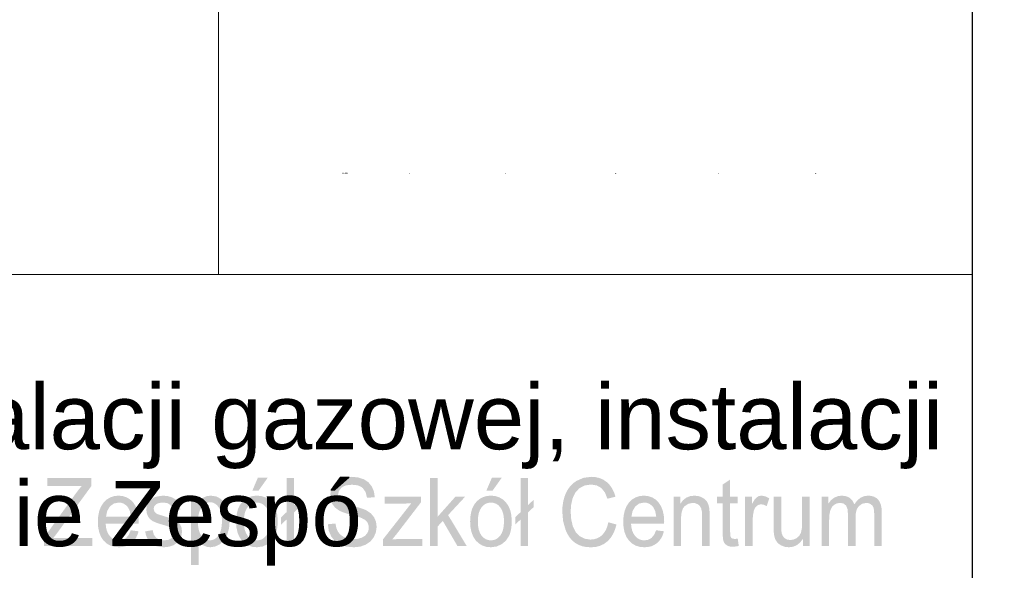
# Model space of a CAD drawing. Header units: millimetres. Extents: x -2603 to 1446, y -6775 to 6616.
# Tile 47 of 75: x 156 to 422, y -6453 to -6304. Entities that reach past the tile are written whole.
import ezdxf

# ---------------------------------------------------------------- set-up
doc = ezdxf.new("R2010")
doc.units = ezdxf.units.MM
doc.layers.get('0').update_dxf_attribs({"color": 252})
doc.layers.add('TABELKA', color=252, linetype='Continuous')

msp = doc.modelspace()

# ---------------------------------------------------------------- hatches: boundary and pattern name
h = msp.add_hatch(color=7)
h.paths.add_polyline_path([(242.95, -6345.25), (242.95, -6345.52), (242.95, -6345.39)])
h.paths.add_polyline_path([(242.95, -6345.52), (242.95, -6345.25)])
h = msp.add_hatch(color=7)
h.paths.add_polyline_path([(252.04, -6345.25), (252.04, -6345.52), (252.31, -6345.52), (252.08, -6345.52), (252.04, -6345.39)])
h.paths.add_polyline_path([(252.04, -6345.52), (252.04, -6345.25)])
h = msp.add_hatch(color=7)
h.paths.add_polyline_path([(261.13, -6345.25), (261.13, -6345.52), (261.4, -6345.52)])
h.paths.add_polyline_path([(261.13, -6345.25), (261.13, -6345.52)])
h = msp.add_hatch(color=7)
h.dxf.hatch_style = 2
h.paths.add_polyline_path([(268.93, -6345.25), (268.93, -6345.52), (268.93, -6345.25), (268.93, -6345.52), (268.93, -6345.25), (269.06, -6345.25), (269.19, -6345.25), (268.93, -6345.25), (268.93, -6345.52)])
h = msp.add_hatch(color=7)
h.paths.add_polyline_path([(287.11, -6345.25), (287.11, -6345.52), (287.38, -6345.52)])
h.paths.add_polyline_path([(287.11, -6345.25), (287.11, -6345.52)])
msp.add_hatch(color=7).paths.add_polyline_path([(294.9, -6345.25), (294.9, -6345.39), (294.9, -6345.52), (294.9, -6345.39)])
h = msp.add_hatch(color=7)
h.paths.add_polyline_path([(316.98, -6345.25), (316.98, -6345.52), (317.25, -6345.52)])
h.paths.add_polyline_path([(316.98, -6345.25), (316.98, -6345.52)])
h = msp.add_hatch(color=7)
h.dxf.hatch_style = 2
h.paths.add_polyline_path([(324.77, -6345.25), (324.77, -6345.52), (324.77, -6345.25), (324.77, -6345.52), (324.77, -6345.25), (324.9, -6345.25), (325.04, -6345.25), (324.77, -6345.25), (324.77, -6345.52)])
h = msp.add_hatch(color=7)
h.paths.add_polyline_path([(344.68, -6345.25), (344.68, -6345.52), (344.95, -6345.52)])
h.paths.add_polyline_path([(344.68, -6345.25), (344.68, -6345.52)])
h = msp.add_hatch(color=7)
h.paths.add_polyline_path([(352.47, -6345.25), (352.47, -6345.52), (352.74, -6345.52), (352.51, -6345.52), (352.47, -6345.39)])
h.paths.add_polyline_path([(352.47, -6345.52), (352.47, -6345.25)])
h = msp.add_hatch(color=7)
h.dxf.hatch_style = 2
h.paths.add_polyline_path([(361.56, -6345.25), (361.56, -6345.52), (361.56, -6345.25), (361.56, -6345.52), (361.56, -6345.25), (361.7, -6345.25), (361.83, -6345.25), (361.56, -6345.25), (361.56, -6345.52)])
h = msp.add_hatch(color=7)
h.paths.add_polyline_path([(371.09, -6345.25), (371.09, -6345.52), (371.36, -6345.52)])
h.paths.add_polyline_path([(371.09, -6345.25), (371.09, -6345.52)])
h = msp.add_hatch(color=7)
h.dxf.hatch_style = 2
h.paths.add_polyline_path([(162.38, -6446.11), (162.38, -6443.85), (170.87, -6432.05), (171.75, -6430.87), (172.59, -6429.86), (163.34, -6429.86), (163.34, -6427.69), (175.21, -6427.69), (175.21, -6429.86), (165.9, -6442.64), (164.9, -6443.93), (175.48, -6443.93), (175.48, -6446.11)])
h = msp.add_hatch(color=7)
h.paths.add_polyline_path([(214.36, -6439.44), (214.48, -6437.7), (214.83, -6436.21), (215.4, -6434.96), (216.22, -6433.94), (217.03, -6433.3), (217.93, -6432.83), (218.92, -6432.55), (219.99, -6432.46), (221.18, -6432.57), (222.24, -6432.91), (223.2, -6433.48), (224.04, -6434.27), (224.73, -6435.25), (225.22, -6436.41), (225.52, -6437.74), (225.62, -6439.25), (225.57, -6440.47), (225.44, -6441.55), (225.22, -6442.5), (224.92, -6443.3), (224.07, -6444.61), (222.89, -6445.59), (221.5, -6446.21), (219.99, -6446.41), (218.79, -6446.3), (217.71, -6445.96), (216.75, -6445.4), (215.92, -6444.61), (215.24, -6443.62), (214.75, -6442.42), (214.46, -6441.03)])
h.paths.add_polyline_path([(216.45, -6439.44), (216.52, -6440.64), (216.71, -6441.68), (217.02, -6442.56), (217.46, -6443.28), (218, -6443.84), (218.6, -6444.23), (219.26, -6444.47), (219.99, -6444.55), (220.72, -6444.47), (221.38, -6444.23), (221.98, -6443.83), (222.52, -6443.27), (222.96, -6442.54), (223.27, -6441.65), (223.46, -6440.59), (223.53, -6439.36), (223.46, -6438.2), (223.27, -6437.19), (222.95, -6436.32), (222.51, -6435.61), (221.97, -6435.05), (221.37, -6434.65), (220.71, -6434.41), (219.99, -6434.33), (219.26, -6434.41), (218.6, -6434.65), (218, -6435.05), (217.46, -6435.6), (217.02, -6436.32), (216.71, -6437.2), (216.52, -6438.24)])
h.paths.add_polyline_path([(218.76, -6431.1), (220.26, -6427.59), (222.93, -6427.59), (220.44, -6431.1)])
h = msp.add_hatch(color=7)
h.dxf.hatch_style = 2
h.paths.add_polyline_path([(228.02, -6438.9), (226.55, -6440.28), (226.55, -6438.29), (228.02, -6436.91), (228.02, -6427.69), (230.05, -6427.69), (230.05, -6435), (231.58, -6433.55), (231.58, -6435.53), (230.05, -6436.97), (230.05, -6446.11), (228.02, -6446.11)])
h = msp.add_hatch(color=7)
h.dxf.hatch_style = 2
h.paths.add_polyline_path([(239.18, -6440.19), (241.25, -6439.99), (241.5, -6441.25), (241.94, -6442.26), (242.62, -6443.06), (243.61, -6443.69), (244.81, -6444.1), (246.15, -6444.24), (247.33, -6444.13), (248.36, -6443.82), (249.2, -6443.33), (249.8, -6442.69), (250.15, -6441.93), (250.27, -6441.11), (250.15, -6440.3), (249.81, -6439.6), (249.21, -6439), (248.32, -6438.51), (247.89, -6438.34), (247.25, -6438.14), (246.41, -6437.89), (245.37, -6437.61), (244.31, -6437.31), (243.43, -6437.02), (242.71, -6436.73), (242.17, -6436.46), (241.13, -6435.68), (240.4, -6434.74), (239.96, -6433.66), (239.82, -6432.45), (240, -6431.1), (240.53, -6429.84), (241.41, -6428.78), (242.61, -6428), (244.05, -6427.53), (245.65, -6427.37), (247.39, -6427.54), (248.91, -6428.03), (250.15, -6428.85), (251.07, -6429.97), (251.65, -6431.34), (251.88, -6432.88), (249.78, -6433.05), (249.41, -6431.52), (248.63, -6430.41), (248.08, -6430.02), (247.42, -6429.74), (246.64, -6429.58), (245.74, -6429.52), (244.81, -6429.57), (244.02, -6429.72), (243.36, -6429.98), (242.84, -6430.33), (242.16, -6431.23), (241.93, -6432.29), (242.09, -6433.19), (242.58, -6433.92), (243.02, -6434.24), (243.72, -6434.57), (244.67, -6434.9), (245.88, -6435.23), (247.12, -6435.56), (248.14, -6435.86), (248.95, -6436.15), (249.55, -6436.41), (250.81, -6437.25), (251.69, -6438.29), (252.21, -6439.51), (252.38, -6440.91), (252.19, -6442.34), (251.62, -6443.68), (250.7, -6444.84), (249.45, -6445.7), (247.94, -6446.24), (246.25, -6446.42), (244.18, -6446.24), (242.48, -6445.69), (241.12, -6444.78), (240.09, -6443.5), (239.43, -6441.94)])
h = msp.add_hatch(color=7)
h.dxf.hatch_style = 2
h.paths.add_polyline_path([(266.81, -6446.11), (266.81, -6427.69), (268.85, -6427.69), (268.85, -6438.19), (273.67, -6432.76), (276.3, -6432.76), (271.71, -6437.71), (276.77, -6446.11), (274.26, -6446.11), (270.28, -6439.29), (268.85, -6440.82), (268.85, -6446.11)])
h = msp.add_hatch(color=7)
h.paths.add_polyline_path([(277.67, -6439.44), (277.79, -6437.7), (278.13, -6436.21), (278.71, -6434.96), (279.52, -6433.94), (280.34, -6433.3), (281.24, -6432.83), (282.23, -6432.55), (283.3, -6432.46), (284.48, -6432.57), (285.55, -6432.91), (286.5, -6433.48), (287.35, -6434.27), (288.03, -6435.25), (288.53, -6436.41), (288.82, -6437.74), (288.92, -6439.25), (288.88, -6440.47), (288.75, -6441.55), (288.53, -6442.5), (288.23, -6443.3), (287.37, -6444.61), (286.2, -6445.59), (284.81, -6446.21), (283.3, -6446.41), (282.1, -6446.3), (281.02, -6445.96), (280.06, -6445.4), (279.22, -6444.61), (278.54, -6443.62), (278.06, -6442.42), (277.77, -6441.03)])
h.paths.add_polyline_path([(279.76, -6439.44), (279.82, -6440.64), (280.01, -6441.68), (280.33, -6442.56), (280.77, -6443.28), (281.3, -6443.84), (281.9, -6444.23), (282.57, -6444.47), (283.3, -6444.55), (284.03, -6444.47), (284.69, -6444.23), (285.29, -6443.83), (285.82, -6443.27), (286.26, -6442.54), (286.58, -6441.65), (286.77, -6440.59), (286.83, -6439.36), (286.77, -6438.2), (286.58, -6437.19), (286.26, -6436.32), (285.82, -6435.61), (285.28, -6435.05), (284.68, -6434.65), (284.02, -6434.41), (283.3, -6434.33), (282.57, -6434.41), (281.9, -6434.65), (281.3, -6435.05), (280.77, -6435.6), (280.33, -6436.32), (280.01, -6437.2), (279.82, -6438.24)])
h.paths.add_polyline_path([(282.06, -6431.1), (283.57, -6427.59), (286.24, -6427.59), (283.75, -6431.1)])
h = msp.add_hatch(color=7)
h.dxf.hatch_style = 2
h.paths.add_polyline_path([(291.33, -6438.9), (289.86, -6440.28), (289.86, -6438.29), (291.33, -6436.91), (291.33, -6427.69), (293.35, -6427.69), (293.35, -6435), (294.88, -6433.55), (294.88, -6435.53), (293.35, -6436.97), (293.35, -6446.11), (291.33, -6446.11)])
h = msp.add_hatch(color=7)
h.dxf.hatch_style = 2
h.paths.add_polyline_path([(315.07, -6439.65), (317.26, -6440.27), (316.85, -6441.68), (316.3, -6442.91), (315.61, -6443.97), (314.78, -6444.85), (313.83, -6445.54), (312.79, -6446.03), (311.64, -6446.33), (310.4, -6446.42), (309.12, -6446.35), (307.97, -6446.12), (306.94, -6445.74), (306.04, -6445.21), (305.25, -6444.54), (304.56, -6443.73), (303.97, -6442.78), (303.48, -6441.7), (302.82, -6439.31), (302.6, -6436.76), (302.66, -6435.37), (302.85, -6434.07), (303.16, -6432.86), (303.59, -6431.74), (304.14, -6430.73), (304.79, -6429.86), (305.55, -6429.11), (306.41, -6428.49), (308.33, -6427.65), (310.43, -6427.37), (311.63, -6427.46), (312.72, -6427.72), (313.72, -6428.16), (314.62, -6428.78), (315.4, -6429.55), (316.05, -6430.47), (316.58, -6431.53), (316.98, -6432.74), (314.82, -6433.3), (314.11, -6431.57), (313.15, -6430.38), (311.9, -6429.69), (310.38, -6429.46), (308.63, -6429.71), (307.19, -6430.48), (306.1, -6431.67), (305.38, -6433.21), (304.99, -6434.95), (304.86, -6436.75), (305.02, -6438.95), (305.48, -6440.85), (306.27, -6442.38), (307.4, -6443.47), (308.75, -6444.12), (310.21, -6444.34), (311.1, -6444.26), (311.92, -6444.04), (312.66, -6443.67), (313.34, -6443.16), (313.92, -6442.49), (314.41, -6441.69), (314.79, -6440.74)])
h = msp.add_hatch(color=7)
h.dxf.hatch_style = 2
h.paths.add_polyline_path([(350.06, -6444.09), (350.35, -6446.08), (348.82, -6446.29), (347.83, -6446.19), (347.1, -6445.9), (346.57, -6445.45), (346.24, -6444.87), (346.13, -6444.47), (346.05, -6443.89), (346, -6443.13), (345.99, -6442.2), (345.99, -6434.52), (344.49, -6434.52), (344.49, -6432.76), (345.99, -6432.76), (345.99, -6429.46), (348.01, -6428.1), (348.01, -6432.76), (350.06, -6432.76), (350.06, -6434.52), (348.01, -6434.52), (348.01, -6442.33), (348.04, -6443.12), (348.12, -6443.57), (348.47, -6444.01), (349.16, -6444.17)])
h = msp.add_hatch(color=7)
h.paths.add_polyline_path([(185.86, -6441.81), (187.97, -6442.1), (187.67, -6443.07), (187.26, -6443.92), (186.74, -6444.66), (186.12, -6445.28), (185.4, -6445.77), (184.59, -6446.13), (183.69, -6446.34), (182.69, -6446.41), (181.44, -6446.3), (180.33, -6445.96), (179.35, -6445.4), (178.51, -6444.61), (177.83, -6443.62), (177.35, -6442.44), (177.06, -6441.09), (176.96, -6439.55), (177.06, -6437.96), (177.35, -6436.56), (177.84, -6435.35), (178.53, -6434.32), (179.36, -6433.51), (180.32, -6432.93), (181.39, -6432.58), (182.58, -6432.46), (183.72, -6432.58), (184.76, -6432.92), (185.69, -6433.49), (186.51, -6434.28), (187.18, -6435.29), (187.66, -6436.48), (187.94, -6437.85), (188.04, -6439.41), (188.03, -6440.01), (179.07, -6440.01), (179.18, -6441.05), (179.41, -6441.96), (179.74, -6442.73), (180.19, -6443.38), (180.72, -6443.89), (181.32, -6444.26), (181.98, -6444.48), (182.7, -6444.55), (183.74, -6444.39), (184.61, -6443.9), (185.32, -6443.05)])
h.paths.add_polyline_path([(179.18, -6438.15), (185.89, -6438.15), (185.63, -6436.68), (185.12, -6435.63), (184.6, -6435.06), (184, -6434.65), (183.33, -6434.4), (182.6, -6434.32), (181.3, -6434.58), (180.24, -6435.36), (179.5, -6436.58)])
h = msp.add_hatch(color=7)
h.dxf.hatch_style = 2
h.paths.add_polyline_path([(189.75, -6442.13), (191.77, -6441.77), (192.09, -6442.96), (192.71, -6443.83), (193.64, -6444.37), (194.88, -6444.55), (196.1, -6444.39), (196.96, -6443.92), (197.47, -6443.23), (197.64, -6442.43), (197.49, -6441.74), (197.04, -6441.22), (196.75, -6441.06), (196.31, -6440.88), (195.71, -6440.68), (194.96, -6440.45), (193.92, -6440.15), (193.06, -6439.87), (192.37, -6439.61), (191.85, -6439.37), (191.09, -6438.82), (190.54, -6438.1), (190.2, -6437.25), (190.09, -6436.31), (190.19, -6435.45), (190.46, -6434.66), (190.9, -6433.96), (191.46, -6433.39), (192.02, -6433.03), (192.76, -6432.73), (194.52, -6432.46), (195.84, -6432.57), (197, -6432.91), (197.93, -6433.45), (198.58, -6434.14), (199.01, -6435.04), (199.28, -6436.21), (197.29, -6436.51), (197.02, -6435.59), (196.5, -6434.9), (195.71, -6434.47), (194.66, -6434.32), (193.46, -6434.45), (192.66, -6434.84), (192.21, -6435.4), (192.06, -6436.04), (192.31, -6436.83), (192.63, -6437.17), (193.09, -6437.44), (193.32, -6437.52), (193.69, -6437.65), (194.22, -6437.81), (194.89, -6438.02), (195.89, -6438.32), (196.72, -6438.6), (197.39, -6438.85), (197.9, -6439.07), (198.66, -6439.57), (199.24, -6440.25), (199.61, -6441.13), (199.73, -6442.19), (199.58, -6443.29), (199.13, -6444.32), (198.41, -6445.21), (197.42, -6445.87), (196.23, -6446.27), (194.89, -6446.41), (193.79, -6446.34), (192.83, -6446.14), (192, -6445.8), (191.32, -6445.33), (190.76, -6444.72), (190.32, -6443.99), (189.98, -6443.12)])
h = msp.add_hatch(color=7)
h.paths.add_polyline_path([(202.19, -6451.22), (202.19, -6432.76), (204.05, -6432.76), (204.05, -6434.5), (204.75, -6433.61), (205.53, -6432.97), (206.44, -6432.59), (207.53, -6432.46), (208.98, -6432.68), (210.25, -6433.34), (211.28, -6434.4), (212.02, -6435.83), (212.47, -6437.5), (212.62, -6439.34), (212.46, -6441.28), (211.96, -6443.03), (211.15, -6444.47), (210.04, -6445.54), (208.74, -6446.19), (207.39, -6446.41), (206.42, -6446.29), (205.56, -6445.93), (204.82, -6445.39), (204.23, -6444.73), (204.23, -6451.22)])
h.paths.add_polyline_path([(204.04, -6439.51), (204.1, -6440.72), (204.27, -6441.75), (204.57, -6442.62), (204.98, -6443.32), (205.47, -6443.86), (206.01, -6444.24), (206.61, -6444.47), (207.25, -6444.55), (207.9, -6444.47), (208.51, -6444.23), (209.06, -6443.84), (209.57, -6443.28), (210, -6442.55), (210.3, -6441.65), (210.48, -6440.57), (210.54, -6439.32), (210.48, -6438.13), (210.3, -6437.09), (210.01, -6436.22), (209.59, -6435.5), (209.1, -6434.95), (208.56, -6434.55), (207.97, -6434.31), (207.34, -6434.23), (206.71, -6434.32), (206.11, -6434.57), (205.55, -6434.99), (205.04, -6435.59), (204.6, -6436.34), (204.29, -6437.24), (204.1, -6438.3)])
h = msp.add_hatch(color=7)
h.dxf.hatch_style = 2
h.paths.add_polyline_path([(254.1, -6446.11), (254.1, -6444.27), (261.75, -6434.52), (260.52, -6434.58), (259.45, -6434.6), (254.56, -6434.6), (254.56, -6432.76), (264.37, -6432.76), (264.37, -6434.26), (257.87, -6442.73), (256.61, -6444.27), (259.18, -6444.16), (264.73, -6444.16), (264.73, -6446.11)])
h = msp.add_hatch(color=7)
h.paths.add_polyline_path([(327.98, -6441.81), (330.09, -6442.1), (329.79, -6443.07), (329.38, -6443.92), (328.86, -6444.66), (328.24, -6445.28), (327.52, -6445.77), (326.71, -6446.13), (325.8, -6446.34), (324.81, -6446.41), (323.56, -6446.3), (322.44, -6445.96), (321.47, -6445.4), (320.63, -6444.61), (319.95, -6443.62), (319.47, -6442.44), (319.18, -6441.09), (319.08, -6439.55), (319.18, -6437.96), (319.47, -6436.56), (319.96, -6435.35), (320.64, -6434.32), (321.48, -6433.51), (322.44, -6432.93), (323.51, -6432.58), (324.69, -6432.46), (325.84, -6432.58), (326.88, -6432.92), (327.81, -6433.49), (328.63, -6434.28), (329.3, -6435.29), (329.77, -6436.48), (330.06, -6437.85), (330.16, -6439.41), (330.14, -6440.01), (321.19, -6440.01), (321.3, -6441.05), (321.52, -6441.96), (321.86, -6442.73), (322.31, -6443.38), (322.84, -6443.89), (323.44, -6444.26), (324.09, -6444.48), (324.82, -6444.55), (325.85, -6444.39), (326.73, -6443.9), (327.44, -6443.05)])
h.paths.add_polyline_path([(321.3, -6438.15), (328.01, -6438.15), (327.75, -6436.68), (327.24, -6435.63), (326.71, -6435.06), (326.12, -6434.65), (325.45, -6434.4), (324.72, -6434.32), (323.42, -6434.58), (322.36, -6435.36), (321.62, -6436.58)])
h = msp.add_hatch(color=7)
h.dxf.hatch_style = 2
h.paths.add_polyline_path([(332.69, -6446.11), (332.69, -6432.76), (334.52, -6432.76), (334.52, -6434.66), (335.25, -6433.7), (336.14, -6433.01), (337.16, -6432.6), (338.34, -6432.46), (339.38, -6432.57), (340.34, -6432.9), (341.13, -6433.4), (341.7, -6434.03), (342.09, -6434.8), (342.34, -6435.7), (342.42, -6436.57), (342.45, -6437.9), (342.45, -6446.11), (340.41, -6446.11), (340.41, -6437.99), (340.36, -6436.78), (340.18, -6435.93), (339.84, -6435.31), (339.33, -6434.83), (338.67, -6434.52), (337.91, -6434.42), (336.7, -6434.65), (335.66, -6435.34), (335.25, -6435.9), (334.96, -6436.67), (334.78, -6437.64), (334.72, -6438.82), (334.72, -6446.11)])
h = msp.add_hatch(color=7)
h.dxf.hatch_style = 2
h.paths.add_polyline_path([(352.05, -6446.11), (352.05, -6432.76), (353.88, -6432.76), (353.88, -6434.79), (354.56, -6433.61), (355.18, -6432.91), (355.8, -6432.57), (356.49, -6432.46), (357.52, -6432.64), (358.58, -6433.19), (357.88, -6435.29), (357.13, -6434.92), (356.39, -6434.8), (355.75, -6434.91), (355.19, -6435.25), (354.73, -6435.78), (354.43, -6436.48), (354.18, -6437.75), (354.09, -6439.12), (354.09, -6446.11)])
h = msp.add_hatch(color=7)
h.dxf.hatch_style = 2
h.paths.add_polyline_path([(367.69, -6446.11), (367.69, -6444.15), (366.93, -6445.14), (366.04, -6445.85), (365.02, -6446.27), (363.88, -6446.41), (362.85, -6446.3), (361.89, -6445.96), (361.09, -6445.45), (360.53, -6444.82), (360.14, -6444.06), (359.9, -6443.14), (359.8, -6442.28), (359.78, -6441.03), (359.78, -6432.76), (361.81, -6432.76), (361.81, -6440.16), (361.84, -6441.65), (361.93, -6442.55), (362.23, -6443.35), (362.75, -6443.96), (363.44, -6444.34), (364.29, -6444.46), (365.17, -6444.33), (366, -6443.94), (366.69, -6443.33), (367.14, -6442.52), (367.39, -6441.42), (367.47, -6439.91), (367.47, -6432.76), (369.51, -6432.76), (369.51, -6446.11)])
h = msp.add_hatch(color=7)
h.dxf.hatch_style = 2
h.paths.add_polyline_path([(372.74, -6446.11), (372.74, -6432.76), (374.57, -6432.76), (374.57, -6434.64), (375.22, -6433.75), (376.07, -6433.06), (377.07, -6432.61), (378.21, -6432.46), (379.42, -6432.62), (380.4, -6433.08), (381.13, -6433.82), (381.6, -6434.8), (382.37, -6433.78), (383.24, -6433.05), (384.22, -6432.61), (385.31, -6432.46), (386.15, -6432.53), (386.89, -6432.74), (387.53, -6433.08), (388.06, -6433.56), (388.48, -6434.19), (388.78, -6434.96), (388.96, -6435.88), (389.02, -6436.95), (389.02, -6446.11), (386.99, -6446.11), (386.99, -6437.7), (386.94, -6436.54), (386.8, -6435.75), (386.52, -6435.21), (386.08, -6434.79), (385.52, -6434.51), (384.86, -6434.42), (383.7, -6434.66), (382.76, -6435.36), (382.39, -6435.9), (382.13, -6436.58), (381.97, -6437.4), (381.92, -6438.36), (381.92, -6446.11), (379.88, -6446.11), (379.88, -6437.44), (379.76, -6436.12), (379.38, -6435.18), (378.73, -6434.61), (377.76, -6434.42), (376.93, -6434.55), (376.17, -6434.92), (375.54, -6435.54), (375.11, -6436.39), (374.86, -6437.58), (374.78, -6439.18), (374.78, -6446.11)])

# ---------------------------------------------------------------- linework, layer by layer
at = {"color": 7, "lineweight": 0}
for points in [[(209.58, -6166), (209.58, -6372.63)], [(413.54, -6166), (413.54, -6506.3)], [(-313.7, -6372.63), (413.54, -6372.63)]]:
    msp.add_lwpolyline(points, dxfattribs=at)
at = {"layer": 'TABELKA'}
msp.add_lwpolyline([(-2602.54, -6746.38), (413.54, -6746.38), (413.54, -4554.93), (-2602.54, -4554.93)], close=True, dxfattribs=at)

# ---------------------------------------------------------------- texts
at = {"color": 7, "attachment_point": 1}
for s, insert, char_height in [('{\\fT3romans.shxHorz2_675495N0|b0|i0|c0;BRAN}', (242.95, -6345.12), 0.4012), ('{\\fArial|b0|i0|c0;Budowa instalacji c.o., instalacji gazowej, instalacji}', (-143.4, -6402.33), 17.5915), ('{\\fArial|b0|i0|c0;c.w.u. w budynkach na terenie Zespó}', (-157.27, -6428.52), 17.5915)]:
    msp.add_mtext(s, dxfattribs=dict(at, insert=insert, char_height=char_height))

doc.saveas('drawing.dxf')
